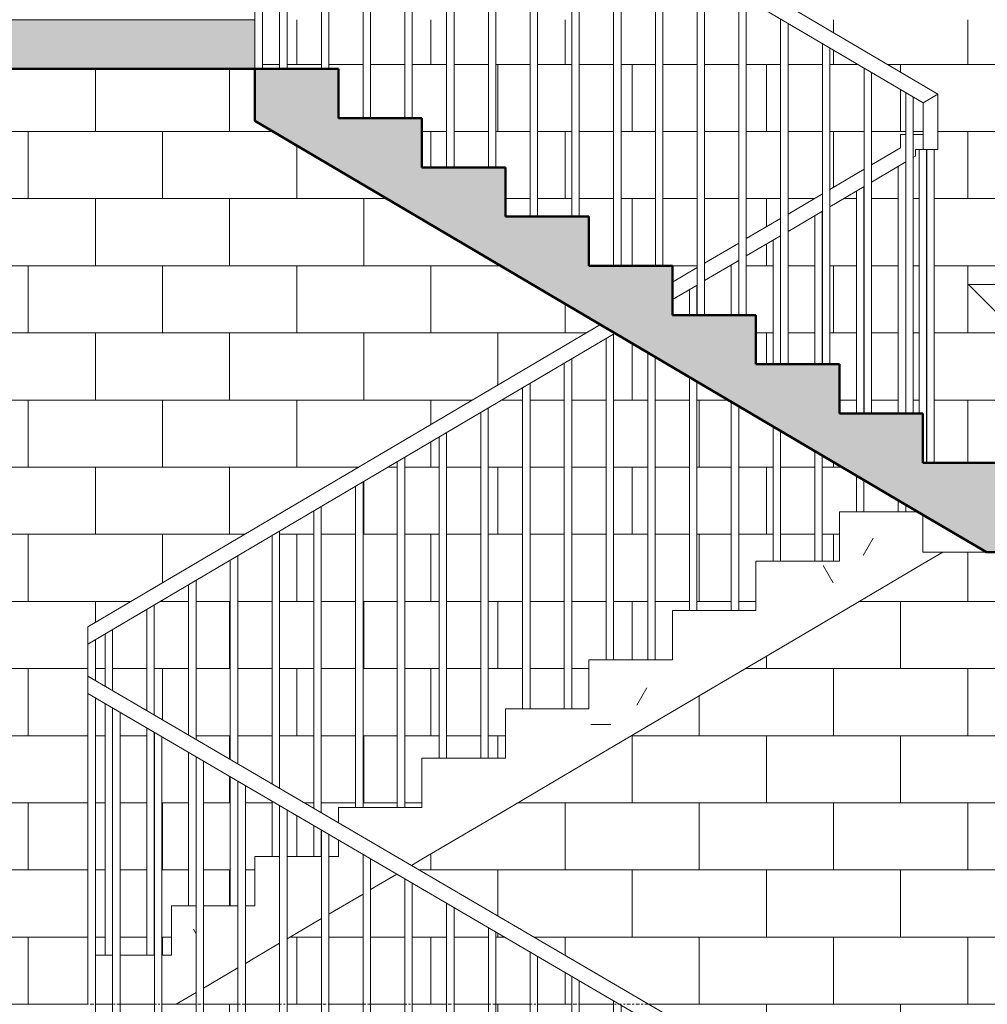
# Model space of a CAD drawing. Header units: millimetres. Extents: x -24014 to 16137, y -12816 to 24416.
# Tile 7 of 15: x -4129 to -884, y 7200 to 10500. Entities that reach past the tile are written whole.
import ezdxf

# ---------------------------------------------------------------- set-up
doc = ezdxf.new("R2010")
doc.units = ezdxf.units.MM
doc.linetypes.add('中心线', pattern=[30, 12, -6, 6, -6])
for name, color, linetype, lineweight in [('A-DETL-GENF', 92, 'Continuous', 13), ('A-DETL-THIN', 151, 'Continuous', 13), ('A-FLOR', 192, 'Continuous', 13), ('A-FLOR-HRAL', 11, 'Continuous', 13), ('A-FLOR-LEVL', 51, 'Continuous', 13), ('A-WALL', 113, 'Continuous', 13), ('A-WALL-PATT', 111, 'Continuous', 13), ('G-ANNO-DIMS', 111, 'Continuous', 13), ('S-STRS', 31, 'Continuous', 13)]:
    doc.layers.add(name, color=color, linetype=linetype, lineweight=lineweight)
pattern_1 = [(0, (-3027.9, 10168.5), (1625.6, 406.4), [67.06, -1152.14, 67.06, -7654.54]), (0, (-3027.9, 10168.5), (1625.6, 406.4), [-1286.26, -1152.14, 67.06, -2371.34, -4064]), (0, (-3027.9, 10168.5), (1625.6, 406.4), [-4876.8, 67.06, -1152.14, 67.06, -2777.74]), (0, (-3027.9, 10168.5), (1625.6, 406.4), [-6163.06, -745.74, 67.06, -1964.94]), (120, (-2418.3, 10371.7), (-1164.753, 1204.61), [67.06, -1152.14, 67.06, -7654.54]), (120, (-2418.3, 10371.7), (-1164.753, 1204.61), [-1286.26, -1152.14, 67.06, -2371.34, -4064]), (120, (-2418.3, 10371.7), (-1164.753, 1204.61), [-4876.8, 67.06, -1152.14, 67.06, -2777.74]), (120, (-2418.3, 10371.7), (-1164.753, 1204.61), [-6163.06, -745.74, 67.06, -1964.94]), (240, (-2215.1, 11184.5), (-460.847, -1611.01), [67.06, -1152.14, 67.06, -7654.54]), (240, (-2215.1, 11184.5), (-460.847, -1611.01), [-1286.26, -1152.14, 67.06, -2371.34, -4064]), (240, (-2215.1, 11184.5), (-460.847, -1611.01), [-4876.8, 67.06, -1152.14, 67.06, -2777.74]), (240, (-2215.1, 11184.5), (-460.847, -1611.01), [-6163.06, -745.74, 67.06, -1964.94])]

# ---------------------------------------------------------------- blocks, each defined once
blk = doc.blocks.new('栏杆扶手 - 25mm-337783-2-2剖面图')
at = {"layer": 'A-FLOR-HRAL'}
for p, q in [((-3817.1, 3436.4), (-3817.1, 4593.6)), ((-3792.1, 4579), (-3792.1, 3436.4))]:
    blk.add_line(p, q, dxfattribs=at)
blk = doc.blocks.new('栏杆扶手 - 25mm-337781-2-2剖面图')
at = {"layer": 'A-FLOR-HRAL'}
for p, q in [((-3677.1, 3436.4), (-3677.1, 4511.8)), ((-3652.1, 4497.2), (-3652.1, 3436.4))]:
    blk.add_line(p, q, dxfattribs=at)
blk = doc.blocks.new('栏杆扶手 - 25mm-337772-2-2剖面图')
at = {"layer": 'A-FLOR-HRAL'}
for p, q in [((-3900, 3600), (-3900, 4642.1)), ((-3875, 4627.5), (-3875, 3436.4))]:
    blk.add_line(p, q, dxfattribs=at)
blk = doc.blocks.new('栏杆扶手 - 栏杆扶手-337837-2-2剖面图')
for name, p in [('栏杆扶手 - 25mm-337772-2-2剖面图', (0, 3600)), ('栏杆扶手 - 25mm-337783-2-2剖面图', (0, 3600)), ('栏杆扶手 - 25mm-337781-2-2剖面图', (0, 3600)), ('栏杆扶手 - 25mm-337783-2-2剖面图', (280, 3436.4)), ('栏杆扶手 - 25mm-337781-2-2剖面图', (280, 3436.4)), ('栏杆扶手 - 25mm-337783-2-2剖面图', (560, 3272.7)), ('栏杆扶手 - 25mm-337781-2-2剖面图', (560, 3272.7)), ('栏杆扶手 - 25mm-337783-2-2剖面图', (840, 3109.1)), ('栏杆扶手 - 25mm-337781-2-2剖面图', (840, 3109.1)), ('栏杆扶手 - 25mm-337783-2-2剖面图', (1120, 2945.5)), ('栏杆扶手 - 25mm-337781-2-2剖面图', (1120, 2945.5)), ('栏杆扶手 - 25mm-337783-2-2剖面图', (1400, 2781.8)), ('栏杆扶手 - 25mm-337781-2-2剖面图', (1400, 2781.8)), ('栏杆扶手 - 25mm-337783-2-2剖面图', (1680, 2618.2))]:
    blk.add_blockref(name, p)
blk = doc.blocks.new('顶部扶栏类型 - 顶部扶栏_内部_-337865-2-2剖面图')
at = {"layer": 'A-FLOR-HRAL'}
for p, q in [((-3900, 8242.1), (-3900, 8300)), ((-1049.6, 6634.2), (-3900, 8300)), ((-3900, 8242.1), (-1099.6, 6605.5))]:
    blk.add_line(p, q, dxfattribs=at)
blk = doc.blocks.new('栏杆扶手 - 25mm-338211-2-2剖面图')
at = {"layer": 'A-FLOR-HRAL'}
for p, q in [((-3257.1, 10335), (-3257.1, 11493.1)), ((-3232.1, 11478.4), (-3232.1, 10335))]:
    blk.add_line(p, q, dxfattribs=at)
blk = doc.blocks.new('栏杆扶手 - 25mm-338209-2-2剖面图')
at = {"layer": 'A-FLOR-HRAL'}
for p, q in [((-3117.1, 10335), (-3117.1, 11410.6)), ((-3092.1, 11395.9), (-3092.1, 10335))]:
    blk.add_line(p, q, dxfattribs=at)
blk = doc.blocks.new('栏杆扶手 - 25mm-338207-2-2剖面图')
at = {"layer": 'A-FLOR-HRAL'}
for p, q in [((-1182.5, 9180), (-1182.5, 10008.3)), ((-1157.5, 9180), (-1157.5, 10023.1)), ((-1182.5, 8850), (-1182.5, 8889.5)), ((-1157.5, 8850), (-1157.5, 8874.8))]:
    blk.add_line(p, q, dxfattribs=at)
blk = doc.blocks.new('栏杆扶手 - 25mm-338205-2-2剖面图')
at = {"layer": 'A-FLOR-HRAL'}
for p, q in [((-1297.5, 9180), (-1297.5, 9940.6)), ((-1322.5, 9180), (-1322.5, 9925.8)), ((-1322.5, 8850), (-1322.5, 8972)), ((-1297.5, 8850), (-1297.5, 8957.3))]:
    blk.add_line(p, q, dxfattribs=at)
blk = doc.blocks.new('栏杆扶手 - 25mm-V26-2-2剖面图')
at = {"layer": 'A-FLOR-HRAL'}
for p, q in [((-1462.5, 9345), (-1462.5, 9843.3)), ((-1437.5, 9345), (-1437.5, 9858.1)), ((-1462.5, 8685), (-1462.5, 9054.5)), ((-1437.5, 8685), (-1437.5, 9039.8))]:
    blk.add_line(p, q, dxfattribs=at)
blk = doc.blocks.new('栏杆扶手 - 25mm-V27-2-2剖面图')
at = {"layer": 'A-FLOR-HRAL'}
for p, q in [((-1577.5, 9345), (-1577.5, 9775.6)), ((-1602.5, 9345), (-1602.5, 9760.8)), ((-1602.5, 8685), (-1602.5, 9137)), ((-1577.5, 8685), (-1577.5, 9122.3))]:
    blk.add_line(p, q, dxfattribs=at)
blk = doc.blocks.new('栏杆扶手 - 25mm-V28-2-2剖面图')
at = {"layer": 'A-FLOR-HRAL'}
for p, q in [((-1742.5, 9510), (-1742.5, 9678.3)), ((-1717.5, 9510), (-1717.5, 9693.1)), ((-1742.5, 8520), (-1742.5, 9219.5)), ((-1717.5, 8520), (-1717.5, 9204.8))]:
    blk.add_line(p, q, dxfattribs=at)
blk = doc.blocks.new('栏杆扶手 - 25mm-V29-2-2剖面图')
at = {"layer": 'A-FLOR-HRAL'}
for p, q in [((-1857.5, 9510), (-1857.5, 9610.6)), ((-1882.5, 9510), (-1882.5, 9595.8)), ((-1882.5, 8520), (-1882.5, 9302)), ((-1857.5, 8520), (-1857.5, 9287.3))]:
    blk.add_line(p, q, dxfattribs=at)
blk = doc.blocks.new('栏杆扶手 - 25mm-V30-2-2剖面图')
at = {"layer": 'A-FLOR-HRAL'}
for p, q in [((-2022.5, 8355), (-2022.5, 9384.5)), ((-1997.5, 8355), (-1997.5, 9369.8))]:
    blk.add_line(p, q, dxfattribs=at)
blk = doc.blocks.new('栏杆扶手 - 25mm-V31-2-2剖面图')
at = {"layer": 'A-FLOR-HRAL'}
for p, q in [((-2137.5, 8355), (-2137.5, 9445.6)), ((-2162.5, 8355), (-2162.5, 9430.8))]:
    blk.add_line(p, q, dxfattribs=at)
blk = doc.blocks.new('栏杆扶手 - 25mm-V32-2-2剖面图')
at = {"layer": 'A-FLOR-HRAL'}
for p, q in [((-2302.5, 8190), (-2302.5, 9348.3)), ((-2277.5, 8190), (-2277.5, 9363.1))]:
    blk.add_line(p, q, dxfattribs=at)
blk = doc.blocks.new('栏杆扶手 - 25mm-V33-2-2剖面图')
at = {"layer": 'A-FLOR-HRAL'}
for p, q in [((-3142.5, 7857.3), (-3142.5, 8853.3)), ((-3117.5, 7842.7), (-3117.5, 8868.1)), ((-3142.5, 7695), (-3142.5, 7799.4)), ((-3117.5, 7695), (-3117.5, 7784.8))]:
    blk.add_line(p, q, dxfattribs=at)
blk = doc.blocks.new('栏杆扶手 - 25mm-V34-2-2剖面图')
at = {"layer": 'A-FLOR-HRAL'}
for p, q in [((-3257.5, 7924.5), (-3257.5, 8785.6)), ((-3282.5, 7939.1), (-3282.5, 8770.8)), ((-3282.5, 7695), (-3282.5, 7881.2)), ((-3257.5, 7695), (-3257.5, 7866.6))]:
    blk.add_line(p, q, dxfattribs=at)
blk = doc.blocks.new('栏杆扶手 - 25mm-V35-2-2剖面图')
at = {"layer": 'A-FLOR-HRAL'}
for p, q in [((-3422.5, 8020.9), (-3422.5, 8688.3)), ((-3397.5, 8006.3), (-3397.5, 8703.1)), ((-3422.5, 7530), (-3422.5, 7963)), ((-3397.5, 7530), (-3397.5, 7948.4))]:
    blk.add_line(p, q, dxfattribs=at)
blk = doc.blocks.new('栏杆扶手 - 25mm-V36-2-2剖面图')
at = {"layer": 'A-FLOR-HRAL'}
for p, q in [((-3537.5, 8088.1), (-3537.5, 8620.6)), ((-3562.5, 8102.8), (-3562.5, 8605.8)), ((-3562.5, 7530), (-3562.5, 8044.8)), ((-3537.5, 7530), (-3537.5, 8030.2))]:
    blk.add_line(p, q, dxfattribs=at)
blk = doc.blocks.new('栏杆扶手 - 25mm-V37-2-2剖面图')
at = {"layer": 'A-FLOR-HRAL'}
for p, q in [((-3702.5, 8184.6), (-3702.5, 8523.3)), ((-3677.5, 8170), (-3677.5, 8538.1)), ((-3702.5, 7365), (-3702.5, 8126.7)), ((-3677.5, 7365), (-3677.5, 8112.1))]:
    blk.add_line(p, q, dxfattribs=at)
blk = doc.blocks.new('栏杆扶手 - 25mm-V38-2-2剖面图')
at = {"layer": 'A-FLOR-HRAL'}
for p, q in [((-3817.5, 8251.8), (-3817.5, 8455.6)), ((-3842.5, 8266.4), (-3842.5, 8440.8)), ((-3842.5, 7365), (-3842.5, 8208.5)), ((-3817.5, 7365), (-3817.5, 8193.9))]:
    blk.add_line(p, q, dxfattribs=at)
blk = doc.blocks.new('栏杆扶手 - 25mm-V14-2-2剖面图')
at = {"layer": 'A-FLOR-HRAL'}
for p, q in [((-1087.1, 1800), (-1087.1, 2850)), ((-1062.1, 2850), (-1062.1, 1800))]:
    blk.add_line(p, q, dxfattribs=at)
blk = doc.blocks.new('栏杆扶手 - 25mm-V39-2-2剖面图')
at = {"layer": 'A-FLOR-HRAL'}
for p, q in [((-1112.5, 9180), (-1112.5, 10065)), ((-1087.5, 9015), (-1087.5, 10065))]:
    blk.add_line(p, q, dxfattribs=at)
blk = doc.blocks.new('栏杆扶手 - 25mm-338198-2-2剖面图')
at = {"layer": 'A-FLOR-HRAL'}
for p, q in [((-3340, 10500), (-3340, 11542)), ((-3315, 11527.2), (-3315, 10335))]:
    blk.add_line(p, q, dxfattribs=at)
blk = doc.blocks.new('栏杆扶手 - 25mm-338196-2-2剖面图')
at = {"layer": 'A-FLOR-HRAL'}
for p, q in [((-3875, 8285.4), (-3875, 8421.7)), ((-3900, 8300), (-3900, 8407))]:
    blk.add_line(p, q, dxfattribs=at)
blk = doc.blocks.new('栏杆扶手 - 栏杆扶手-347544-2-2剖面图')
for name, p in [('栏杆扶手 - 25mm-338198-2-2剖面图', (0, 0)), ('栏杆扶手 - 25mm-338211-2-2剖面图', (0, 0)), ('栏杆扶手 - 25mm-338209-2-2剖面图', (0, 0)), ('栏杆扶手 - 25mm-338211-2-2剖面图', (280, -165)), ('栏杆扶手 - 25mm-338209-2-2剖面图', (280, -165)), ('栏杆扶手 - 25mm-338211-2-2剖面图', (560, -330)), ('栏杆扶手 - 25mm-338209-2-2剖面图', (560, -330)), ('栏杆扶手 - 25mm-338211-2-2剖面图', (840, -495)), ('栏杆扶手 - 25mm-338209-2-2剖面图', (840, -495)), ('栏杆扶手 - 25mm-338211-2-2剖面图', (1120, -660)), ('栏杆扶手 - 25mm-338209-2-2剖面图', (1120, -660)), ('栏杆扶手 - 25mm-338211-2-2剖面图', (1400, -825)), ('栏杆扶手 - 25mm-338209-2-2剖面图', (1400, -825)), ('栏杆扶手 - 25mm-338211-2-2剖面图', (1680, -990)), ('栏杆扶手 - 25mm-338209-2-2剖面图', (1680, -990)), ('栏杆扶手 - 25mm-338211-2-2剖面图', (1960, -1155)), ('栏杆扶手 - 25mm-338209-2-2剖面图', (1960, -1155)), ('栏杆扶手 - 25mm-V39-2-2剖面图', (0, 0)), ('栏杆扶手 - 25mm-V14-2-2剖面图', (0, 7215)), ('栏杆扶手 - 25mm-338207-2-2剖面图', (0, 0)), ('栏杆扶手 - 25mm-338205-2-2剖面图', (0, 0)), ('栏杆扶手 - 25mm-V26-2-2剖面图', (0, 0)), ('栏杆扶手 - 25mm-V27-2-2剖面图', (0, 0)), ('栏杆扶手 - 25mm-V28-2-2剖面图', (0, 0)), ('栏杆扶手 - 25mm-V29-2-2剖面图', (0, 0)), ('栏杆扶手 - 25mm-V31-2-2剖面图', (0, 0)), ('栏杆扶手 - 25mm-V30-2-2剖面图', (0, 0)), ('栏杆扶手 - 25mm-V32-2-2剖面图', (0, 0)), ('栏杆扶手 - 25mm-V31-2-2剖面图', (-280, -165)), ('栏杆扶手 - 25mm-V32-2-2剖面图', (-280, -165)), ('栏杆扶手 - 25mm-V31-2-2剖面图', (-560, -330)), ('栏杆扶手 - 25mm-V32-2-2剖面图', (-560, -330)), ('栏杆扶手 - 25mm-V31-2-2剖面图', (-840, -495)), ('栏杆扶手 - 25mm-V33-2-2剖面图', (0, 0)), ('栏杆扶手 - 25mm-V34-2-2剖面图', (0, 0)), ('栏杆扶手 - 25mm-V35-2-2剖面图', (0, 0)), ('栏杆扶手 - 25mm-V36-2-2剖面图', (0, 0)), ('栏杆扶手 - 25mm-V37-2-2剖面图', (0, 0)), ('栏杆扶手 - 25mm-V38-2-2剖面图', (0, 0)), ('栏杆扶手 - 25mm-338196-2-2剖面图', (0, 0))]:
    blk.add_blockref(name, p)
blk = doc.blocks.new('顶部扶栏类型 - 顶部扶栏_内部_-347576-2-2剖面图')
at = {"layer": 'A-FLOR-HRAL'}
for p, q in [((-3340, 11542), (-3340, 11600)), ((-1049.6, 10250.3), (-3340, 11600)), ((-3340, 11542), (-1099.6, 10221.7)), ((-1099.6, 10221.7), (-1049.6, 10250.3)), ((-1049.6, 10250.3), (-1099.6, 10221.7)), ((-1049.6, 10250.3), (-1049.6, 10065)), ((-1099.6, 10221.7), (-1099.6, 10065)), ((-1174.6, 10115), (-1174.6, 10071)), ((-1157.1, 10115), (-1174.6, 10115)), ((-1099.6, 10115), (-1132.1, 10115)), ((-1174.6, 10071), (-1272.1, 10013.6)), ((-1124.6, 10065), (-1124.6, 10042.5)), ((-1099.6, 10065), (-1124.6, 10065)), ((-1099.6, 10065), (-1049.6, 10065)), ((-1049.6, 10065), (-1099.6, 10065)), ((-1124.6, 10042.5), (-1132.1, 10038)), ((-1157.1, 10023.3), (-1272.1, 9955.5)), ((-1297.1, 9998.9), (-1412.1, 9931.1)), ((-1297.1, 9940.8), (-1412.1, 9873)), ((-1437.1, 9916.4), (-1552.1, 9848.6)), ((-1437.1, 9858.3), (-1552.1, 9790.5)), ((-1577.1, 9833.9), (-1692.1, 9766.1)), ((-1577.1, 9775.8), (-1692.1, 9708)), ((-1717.1, 9751.4), (-1832.1, 9683.6)), ((-1717.1, 9693.3), (-1832.1, 9625.5)), ((-1857.1, 9668.9), (-1940, 9620)), ((-1857.1, 9610.8), (-1940, 9562)), ((-2181.1, 9477.9), (-3900, 8465)), ((-2131.8, 9448.9), (-3900, 8407)), ((-3900, 8407), (-3900, 8465))]:
    blk.add_line(p, q, dxfattribs=at)
blk = doc.blocks.new('高程点 - 高程点-103621-2-2剖面图')
at = {"layer": 'G-ANNO-DIMS'}
for p, q in [((2680.8, 2397.4), (-929, 2397.4)), ((-331.7, 1800), (-929, 2397.4)), ((265.7, 1800), (-929, 1800))]:
    blk.add_line(p, q, dxfattribs=at)

msp = doc.modelspace()

# ---------------------------------------------------------------- hatches: boundary and pattern name
at = {"layer": 'A-DETL-GENF'}
msp.add_hatch(color=7, dxfattribs=at).paths.add_polyline_path([(-6000, 10336.4), (-3340, 10336.4), (-3340, 10500), (-6000, 10500)], flags=0)
at = {"layer": 'A-WALL-PATT'}
h = msp.add_hatch(dxfattribs=at)
h.set_pattern_fill('FP_6', color=256, style=0, pattern_type=2)
h.set_pattern_definition([(0, (-500, 7200), (0, 225), []), (90, (-500, 7200), (-225, 225), [225, -225])])
h.paths.add_polyline_path([(-5700, 7200), (-5600, 7200), (-5600, 9300), (-4600, 9300), (-4600, 7200), (-3900, 7200), (-3900, 8465), (-2181.1, 9477.9), (-3340, 10160.9), (-3340, 10335), (-5700, 10335), (-5700, 7245.4)], flags=0)
h.paths.add_polyline_path([(-3257.1, 7200), (-3257.1, 7404.7), (-3372.1, 7337), (-3372.1, 7200), (-3340, 7200)], flags=0)
h.paths.add_polyline_path([(-3232.1, 7200), (-3117.1, 7200), (-3117.1, 7487.2), (-3232.1, 7419.5), (-3232.1, 7245.4)], flags=0)
h.paths.add_polyline_path([(-3092.1, 7200), (-2977.1, 7200), (-2977.1, 7569.7), (-3092.1, 7502), (-3092.1, 7245.4)], flags=0)
h.paths.add_polyline_path([(-741.8, 7200), (-500, 7200), (-500, 8715), (-1033.6, 8715), (-2814.5, 7665.6), (-2017.8, 7200), (-1049.6, 7200)], flags=0)
h.paths.add_polyline_path([(-3604.5, 7200), (-3537.1, 7200), (-3537.1, 7239.7)], flags=0)
h.paths.add_polyline_path([(-3512.1, 7200), (-3397.1, 7200), (-3397.1, 7322.2), (-3512.1, 7254.5), (-3512.1, 7245.4)], flags=0)
h.paths.add_polyline_path([(-2137.1, 7200), (-2137.1, 7211.8), (-2252.1, 7279), (-2252.1, 7200)], flags=0)
h.paths.add_polyline_path([(-2277.1, 7200), (-2277.1, 7293.6), (-2392.1, 7360.8), (-2392.1, 7200)], flags=0)
h.paths.add_polyline_path([(-2532.1, 7200), (-2417.1, 7200), (-2417.1, 7375.5), (-2532.1, 7442.7), (-2532.1, 7245.4)], flags=0)
h.paths.add_polyline_path([(-2557.1, 7200), (-2557.1, 7457.3), (-2672.1, 7524.5), (-2672.1, 7200)], flags=0)
h.paths.add_polyline_path([(-2812.1, 7200), (-2697.1, 7200), (-2697.1, 7539.1), (-2812.1, 7606.3), (-2812.1, 7245.4)], flags=0)
h.paths.add_polyline_path([(-2837.1, 7200), (-2837.1, 7620.9), (-2863.8, 7636.5), (-2952.1, 7584.5), (-2952.1, 7200)], flags=0)
h.paths.add_polyline_path([(-3620, 7365), (-3620, 7530), (-3562.5, 7530), (-3562.5, 8044.8), (-3652.1, 8097.2), (-3652.1, 7365)], flags=0)
h.paths.add_polyline_path([(-3702.5, 7365), (-3702.5, 8126.7), (-3792.1, 8179), (-3792.1, 7365)], flags=0)
h.paths.add_polyline_path([(-3842.5, 7365), (-3842.5, 8208.5), (-3875, 8227.5), (-3875, 7365)], flags=0)
h.paths.add_polyline_path([(-3397.5, 7530), (-3397.1, 7530), (-3397.5, 7695)], flags=0)
h.paths.add_polyline_path([(-3512.1, 7530), (-3422.5, 7530), (-3422.5, 7963), (-3512.1, 8015.4), (-3512.1, 7695)], flags=0)
h.paths.add_polyline_path([(-3372.1, 7530), (-3340, 7530), (-3340, 7695), (-3282.5, 7695), (-3282.5, 7881.2), (-3372.1, 7933.6), (-3372.1, 7695)], flags=0)
h.paths.add_polyline_path([(-3060, 7695), (-3060, 7751.2), (-3092.1, 7769.9), (-3092.1, 7695)], flags=0)
h.paths.add_polyline_path([(-3232.1, 7695), (-3142.5, 7695), (-3142.5, 7799.4), (-3232.1, 7851.8)], flags=0)
h.paths.add_polyline_path([(-3257.5, 7695), (-3257.1, 7695), (-3257.5, 7860)], flags=0)
h.paths.add_polyline_path([(-3060, 7809.1), (-3060, 7860), (-3002.5, 7860), (-3002.5, 8935.8), (-3117.5, 8868.1), (-3117.5, 7842.7)], flags=0)
h.paths.add_polyline_path([(-3142.5, 7857.3), (-3142.5, 8853.3), (-3257.5, 8785.6), (-3257.1, 7924.3), (-3147.1, 7860)], flags=0)
h.paths.add_polyline_path([(-2862.5, 7860), (-2862.5, 9018.3), (-2977.5, 8950.6), (-2977.5, 7860)], flags=0)
h.paths.add_polyline_path([(-2837.5, 7860), (-2780, 7860), (-2780, 8025), (-2722.5, 8025), (-2722.5, 9100.8), (-2837.5, 9033.1), (-2837.5, 7861.9)], flags=0)
h.paths.add_polyline_path([(-3282.5, 7939.1), (-3282.5, 8770.8), (-3397.5, 8703.1), (-3397.1, 8006.1), (-3372.1, 7991.5)], flags=0)
h.paths.add_polyline_path([(-3422.5, 8020.9), (-3422.5, 8688.3), (-3537.5, 8620.6), (-3537.1, 8087.9), (-3512.1, 8073.3)], flags=0)
h.paths.add_polyline_path([(-2697.5, 8025), (-2582.5, 8025), (-2582.5, 9183.3), (-2697.5, 9115.6), (-2697.5, 8031.4)], flags=0)
h.paths.add_polyline_path([(-2557.5, 8025), (-2500, 8025), (-2500, 8190), (-2442.5, 8190), (-2442.5, 9265.8), (-2557.5, 9198.1), (-2557.5, 8026.9)], flags=0)
h.paths.add_polyline_path([(-3562.5, 8102.8), (-3562.5, 8605.8), (-3677.5, 8538.1), (-3677.1, 8169.7), (-3652.1, 8155.1)], flags=0)
h.paths.add_polyline_path([(-3702.5, 8184.6), (-3702.5, 8523.3), (-3817.5, 8455.6), (-3817.1, 8251.6), (-3792.1, 8236.9)], flags=0)
h.paths.add_polyline_path([(-2277.5, 8190), (-2220, 8190), (-2220, 8355), (-2162.5, 8355), (-2162.5, 9430.8), (-2277.5, 9363.1), (-2277.5, 8191.9)], flags=0)
h.paths.add_polyline_path([(-2302.5, 8190), (-2302.5, 9348.3), (-2417.5, 9280.6), (-2417.5, 8190)], flags=0)
h.paths.add_polyline_path([(-3842.5, 8266.4), (-3842.5, 8440.8), (-3875, 8421.7), (-3875, 8285.4)], flags=0)
h.paths.add_polyline_path([(-2137.5, 8355), (-2022.5, 8355), (-2022.5, 9384.5), (-2131.8, 9448.9), (-2137.5, 9445.6), (-2137.5, 8361.4)], flags=0)
h.paths.add_polyline_path([(-1997.5, 8355), (-1940, 8355), (-1940, 8520), (-1882.5, 8520), (-1882.5, 9302), (-1997.5, 9369.8), (-1997.5, 8356.9)], flags=0)
h.paths.add_polyline_path([(-1660, 8520), (-1660, 8685), (-1602.5, 8685), (-1602.5, 9137), (-1717.5, 9204.8), (-1717.5, 8520)], flags=0)
h.paths.add_polyline_path([(-1742.5, 8520), (-1742.5, 9219.5), (-1857.5, 9287.3), (-1857.5, 8520)], flags=0)
h.paths.add_polyline_path([(-1380, 8685), (-1380, 8850), (-1322.5, 8850), (-1322.5, 8972), (-1437.5, 9039.8), (-1437.5, 8685)], flags=0)
h.paths.add_polyline_path([(-1462.5, 8685), (-1462.5, 9054.5), (-1577.5, 9122.3), (-1577.5, 8685)], flags=0)
h.paths.add_polyline_path([(-1297.5, 8850), (-1182.5, 8850), (-1182.5, 8889.5), (-1297.5, 8957.3)], flags=0)
h.paths.add_polyline_path([(-1124.6, 8850), (-1115.5, 8850), (-1157.5, 8874.8), (-1157.5, 8850)], flags=0)
h.paths.add_polyline_path([(-886.4, 9015), (-500, 9015), (-500, 10500), (-1473.3, 10500), (-1049.6, 10250.3), (-1049.6, 10065), (-1062.1, 10065), (-1062.1, 9015)], flags=0)
h.paths.add_polyline_path([(-1087.5, 9015), (-1087.1, 9015), (-1087.5, 9180)], flags=0)
h.paths.add_polyline_path([(-1124.6, 9180), (-1112.5, 9180), (-1112.5, 10065), (-1124.6, 10065), (-1124.6, 10042.5), (-1132.1, 10038), (-1132.1, 9180)], flags=0)
h.paths.add_polyline_path([(-1182.5, 9180), (-1182.5, 10008.3), (-1272.1, 9955.5), (-1272.1, 9180)], flags=0)
h.paths.add_polyline_path([(-1380, 9180), (-1322.5, 9180), (-1322.5, 9925.8), (-1412.1, 9873), (-1412.1, 9345), (-1380, 9345), (-1380, 9310.6)], flags=0)
h.paths.add_polyline_path([(-1297.5, 9180), (-1297.1, 9180), (-1297.5, 9274.8)], flags=0)
h.paths.add_polyline_path([(-1462.5, 9345), (-1462.5, 9843.3), (-1552.1, 9790.5), (-1552.1, 9345)], flags=0)
h.paths.add_polyline_path([(-1577.5, 9345), (-1577.1, 9345), (-1577.5, 9396.3)], flags=0)
h.paths.add_polyline_path([(-1602.5, 9345), (-1602.5, 9760.8), (-1692.1, 9708), (-1692.1, 9510), (-1660, 9510), (-1660, 9345)], flags=0)
h.paths.add_polyline_path([(-1857.5, 9510), (-1857.1, 9510), (-1857.5, 9517.7)], flags=0)
h.paths.add_polyline_path([(-1882.5, 9510), (-1882.5, 9595.8), (-1940, 9562), (-1940, 9510), (-1885.3, 9510)], flags=0)
h.paths.add_polyline_path([(-1742.5, 9510), (-1742.5, 9678.3), (-1832.1, 9625.5), (-1832.1, 9510)], flags=0)
h.paths.add_polyline_path([(-1940, 9620), (-1857.1, 9668.9), (-1857.1, 10500), (-1972.1, 10500), (-1972.1, 9675), (-1940, 9675)], flags=0)
h.paths.add_polyline_path([(-2220, 9675), (-2137.1, 9675), (-2137.1, 10500), (-2252.1, 10500), (-2252.1, 9840), (-2220, 9840)], flags=0)
h.paths.add_polyline_path([(-2112.1, 9675), (-1997.1, 9675), (-1997.1, 10500), (-2112.1, 10500), (-2112.1, 9840)], flags=0)
h.paths.add_polyline_path([(-1832.1, 9683.6), (-1717.1, 9751.4), (-1717.1, 10500), (-1832.1, 10500), (-1832.1, 10071)], flags=0)
h.paths.add_polyline_path([(-1692.1, 9766.1), (-1577.1, 9833.9), (-1577.1, 10500), (-1692.1, 10500), (-1692.1, 10071)], flags=0)
h.paths.add_polyline_path([(-2500, 9840), (-2417.1, 9840), (-2417.1, 10500), (-2532.1, 10500), (-2532.1, 10005), (-2500, 10005), (-2500, 9914.6)], flags=0)
h.paths.add_polyline_path([(-2392.1, 9840), (-2277.1, 9840), (-2277.1, 10500), (-2392.1, 10500), (-2392.1, 9946.2)], flags=0)
h.paths.add_polyline_path([(-1552.1, 9848.6), (-1437.1, 9916.4), (-1437.1, 10420.6), (-1552.1, 10488.4), (-1552.1, 10071)], flags=0)
h.paths.add_polyline_path([(-1412.1, 9931.1), (-1297.1, 9998.9), (-1297.1, 10338.1), (-1412.1, 10405.9), (-1412.1, 10071)], flags=0)
h.paths.add_polyline_path([(-2780, 10005), (-2697.1, 10005), (-2697.1, 10500), (-2812.1, 10500), (-2812.1, 10170), (-2780, 10168), (-2780, 10071)], flags=0)
h.paths.add_polyline_path([(-2672.1, 10005), (-2557.1, 10005), (-2557.1, 10500), (-2672.1, 10500), (-2672.1, 10071)], flags=0)
h.paths.add_polyline_path([(-1272.1, 10013.6), (-1174.6, 10071), (-1174.6, 10115), (-1157.1, 10115), (-1157.1, 10255.6), (-1272.1, 10323.4), (-1272.1, 10071)], flags=0)
h.paths.add_polyline_path([(-1112.5, 10115), (-1099.6, 10115), (-1099.6, 10221.7), (-1132.1, 10240.9), (-1132.1, 10115), (-1124.6, 10115)], flags=0)
h.paths.add_polyline_path([(-2837.1, 10170), (-2837.1, 10500), (-2952.1, 10500), (-2952.1, 10170)], flags=0)
h.paths.add_polyline_path([(-2977.1, 10170), (-2977.1, 10500), (-3092.1, 10500), (-3092.1, 10335), (-3060, 10335), (-3060, 10170), (-3028.8, 10170)], flags=0)
h.paths.add_polyline_path([(-3315, 10335), (-3257.1, 10335), (-3257.1, 10500), (-3315, 10500)], flags=0)
h.paths.add_polyline_path([(-3117.1, 10335), (-3117.1, 10500), (-3232.1, 10500), (-3232.1, 10335)], flags=0)
h = msp.add_hatch(dxfattribs=at)
h.set_pattern_fill('FP_4', color=256, style=0, pattern_type=2)
h.set_pattern_definition([(0, (-500, 3600), (0, 225), []), (90, (-500, 3600), (-225, 225), [225, -225])])
h.paths.add_polyline_path([(-3060, 3600), (-2977.1, 3600), (-2977.1, 3965.6), (-3092.1, 3898.4), (-3092.1, 3600)], flags=0)
h.paths.add_polyline_path([(-4200, 3600), (-3900, 3600), (-3900, 4863.6), (-2189.8, 5863.1), (-3900, 6862.6), (-3900, 7035), (-5700, 7035), (-5700, 5700), (-4200, 5700), (-4200, 3763.6)], flags=0)
h.paths.add_polyline_path([(-500, 3600), (-500, 5100), (-1036, 5100), (-2810.2, 4063.1), (-2017.8, 3600), (-741.8, 3600)], flags=0)
h.paths.add_polyline_path([(-2392.1, 3600), (-2277.1, 3600), (-2277.1, 3693.6), (-2392.1, 3760.8)], flags=0)
h.paths.add_polyline_path([(-2137.1, 3600), (-2137.1, 3611.8), (-2252.1, 3679), (-2252.1, 3600)], flags=0)
h.paths.add_polyline_path([(-2780, 3600), (-2697.1, 3600), (-2697.1, 3939.1), (-2812.1, 4006.3), (-2812.1, 3600)], flags=0)
h.paths.add_polyline_path([(-2837.1, 3600), (-2837.1, 4020.9), (-2859.8, 4034.2), (-2952.1, 3980.2), (-2952.1, 3600)], flags=0)
h.paths.add_polyline_path([(-3602.7, 3600), (-3537.1, 3600), (-3537.1, 3638.3)], flags=0)
h.paths.add_polyline_path([(-2417.1, 3600), (-2417.1, 3775.5), (-2532.1, 3842.7), (-2532.1, 3600)], flags=0)
h.paths.add_polyline_path([(-3512.1, 3600), (-3397.1, 3600), (-3397.1, 3720.2), (-3512.1, 3653)], flags=0)
h.paths.add_polyline_path([(-3372.1, 3600), (-3257.1, 3600), (-3257.1, 3802), (-3372.1, 3734.8)], flags=0)
h.paths.add_polyline_path([(-2557.1, 3600), (-2557.1, 3857.3), (-2672.1, 3924.5), (-2672.1, 3600)], flags=0)
h.paths.add_polyline_path([(-3117.1, 3600), (-3117.1, 3883.8), (-3232.1, 3816.6), (-3232.1, 3600)], flags=0)
h.paths.add_polyline_path([(-3875, 3763.6), (-3842.5, 3763.6), (-3842.5, 4608.5), (-3875, 4627.5), (-3875, 3917.2)], flags=0)
h.paths.add_polyline_path([(-3817.5, 3763.6), (-3817.1, 3763.6), (-3817.5, 3917.2)], flags=0)
h.paths.add_polyline_path([(-3792.1, 3763.6), (-3702.5, 3763.6), (-3702.5, 4526.7), (-3792.1, 4579), (-3792.1, 3917.2)], flags=0)
h.paths.add_polyline_path([(-3677.5, 3763.6), (-3677.1, 3763.6), (-3677.5, 3917.2)], flags=0)
h.paths.add_polyline_path([(-3620, 3763.6), (-3620, 3927.3), (-3562.5, 3927.3), (-3562.5, 4444.8), (-3652.1, 4497.2), (-3652.1, 3763.6)], flags=0)
h.paths.add_polyline_path([(-3397.5, 3927.3), (-3397.1, 3927.3), (-3397.5, 4090.9)], flags=0)
h.paths.add_polyline_path([(-3372.1, 3927.3), (-3340, 3927.3), (-3340, 4090.9), (-3282.5, 4090.9), (-3282.5, 4281.2), (-3372.1, 4333.6), (-3372.1, 4090.9)], flags=0)
h.paths.add_polyline_path([(-3422.5, 3927.3), (-3422.5, 4363), (-3512.1, 4415.4), (-3512.1, 3927.3)], flags=0)
h.paths.add_polyline_path([(-3257.5, 4090.9), (-3257.1, 4090.9), (-3257.5, 4254.5)], flags=0)
h.paths.add_polyline_path([(-3060, 4090.9), (-3060, 4151.2), (-3092.1, 4169.9), (-3092.1, 4090.9)], flags=0)
h.paths.add_polyline_path([(-3232.1, 4090.9), (-3142.5, 4090.9), (-3142.5, 4199.4), (-3232.1, 4251.8)], flags=0)
h.paths.add_polyline_path([(-3060, 4209.1), (-3060, 4254.5), (-3002.5, 4254.5), (-3002.5, 5330.2), (-3117.5, 5263), (-3117.5, 4242.7)], flags=0)
h.paths.add_polyline_path([(-2780, 4254.5), (-2780, 4418.2), (-2722.5, 4418.2), (-2722.5, 5493.9), (-2837.5, 5426.7), (-2837.5, 4254.5)], flags=0)
h.paths.add_polyline_path([(-2977.5, 4254.5), (-2862.5, 4254.5), (-2862.5, 5412.1), (-2977.5, 5344.8), (-2977.5, 4322.8)], flags=0)
h.paths.add_polyline_path([(-3142.5, 4257.3), (-3142.5, 5248.4), (-3257.5, 5181.2), (-3257.5, 4324.5), (-3232.1, 4309.7)], flags=0)
h.paths.add_polyline_path([(-3282.5, 4339.1), (-3282.5, 5166.6), (-3397.5, 5099.4), (-3397.1, 4406.1), (-3372.1, 4391.5)], flags=0)
h.paths.add_polyline_path([(-2697.5, 4418.2), (-2582.5, 4418.2), (-2582.5, 5575.7), (-2697.5, 5508.5), (-2697.5, 4425.3)], flags=0)
h.paths.add_polyline_path([(-2557.5, 4418.2), (-2500, 4418.2), (-2500, 4581.8), (-2442.5, 4581.8), (-2442.5, 5657.5), (-2557.5, 5590.3), (-2557.5, 4420.3)], flags=0)
h.paths.add_polyline_path([(-3422.5, 4420.9), (-3422.5, 5084.8), (-3537.5, 5017.6), (-3537.1, 4487.9), (-3512.1, 4473.3)], flags=0)
h.paths.add_polyline_path([(-3562.5, 4502.8), (-3562.5, 5003), (-3677.5, 4935.8), (-3677.1, 4569.7), (-3652.1, 4555.1)], flags=0)
h.paths.add_polyline_path([(-2229.9, 4581.8), (-2220, 4581.8), (-2220, 4745.5), (-2162.5, 4745.5), (-2162.5, 5821.1), (-2277.5, 5753.9), (-2277.5, 4581.8)], flags=0)
h.paths.add_polyline_path([(-2302.5, 4581.8), (-2302.5, 5739.3), (-2417.5, 5672.1), (-2417.5, 4581.8)], flags=0)
h.paths.add_polyline_path([(-3702.5, 4584.6), (-3702.5, 4921.1), (-3817.5, 4853.9), (-3817.1, 4651.6), (-3792.1, 4636.9)], flags=0)
h.paths.add_polyline_path([(-3842.5, 4666.4), (-3842.5, 4839.3), (-3875, 4820.3), (-3875, 4685.4)], flags=0)
h.paths.add_polyline_path([(-2137.5, 4745.5), (-2022.5, 4745.5), (-2022.5, 5765.4), (-2137.5, 5832.6), (-2137.5, 4752.6)], flags=0)
h.paths.add_polyline_path([(-1997.5, 4745.5), (-1940, 4745.5), (-1940, 4909.1), (-1882.5, 4909.1), (-1882.5, 5683.6), (-1997.5, 5750.8), (-1997.5, 4747.5)], flags=0)
h.paths.add_polyline_path([(-1857.5, 4909.1), (-1742.5, 4909.1), (-1742.5, 5601.7), (-1857.5, 5669), (-1857.5, 4916.2)], flags=0)
h.paths.add_polyline_path([(-1717.5, 4909.1), (-1660, 4909.1), (-1660, 5072.7), (-1602.5, 5072.7), (-1602.5, 5519.9), (-1717.5, 5587.1), (-1717.5, 4911.2)], flags=0)
h.paths.add_polyline_path([(-1380, 5072.7), (-1380, 5236.4), (-1322.5, 5236.4), (-1322.5, 5356.3), (-1437.5, 5423.5), (-1437.5, 5072.7)], flags=0)
h.paths.add_polyline_path([(-1462.5, 5072.7), (-1462.5, 5438.1), (-1577.5, 5505.3), (-1577.5, 5072.7)], flags=0)
h.paths.add_polyline_path([(-1297.5, 5236.4), (-1182.5, 5236.4), (-1182.5, 5274.5), (-1297.5, 5341.7)], flags=0)
h.paths.add_polyline_path([(-1157.5, 5236.4), (-1117.3, 5236.4), (-1157.5, 5259.9)], flags=0)
h.paths.add_polyline_path([(-884, 5400), (-500, 5400), (-500, 7200), (-2017.8, 7200), (-1049.6, 6634.2), (-1049.6, 6450), (-1062.1, 6450), (-1062.1, 5400)], flags=0)
h.paths.add_polyline_path([(-1112.5, 5563.6), (-1112.5, 6450), (-1124.6, 6450), (-1124.6, 6427.7), (-1132.1, 6423.3), (-1132.1, 5563.6)], flags=0)
h.paths.add_polyline_path([(-1157.5, 5563.6), (-1157.1, 5563.6), (-1157.5, 5600.2)], flags=0)
h.paths.add_polyline_path([(-1182.5, 5563.6), (-1182.5, 6393.9), (-1272.1, 6341.5), (-1272.1, 5563.6)], flags=0)
h.paths.add_polyline_path([(-1380, 5563.6), (-1322.5, 5563.6), (-1322.5, 6312.1), (-1412.1, 6259.7), (-1412.1, 5727.3), (-1380, 5727.3), (-1380, 5702.6)], flags=0)
h.paths.add_polyline_path([(-1437.5, 5727.3), (-1437.1, 5728.9), (-1437.5, 5729.1)], flags=0)
h.paths.add_polyline_path([(-1462.5, 5727.3), (-1462.5, 6230.2), (-1552.1, 6177.9), (-1552.1, 5727.3)], flags=0)
h.paths.add_polyline_path([(-1602.5, 5727.3), (-1602.5, 6148.4), (-1692.1, 6096.1), (-1692.1, 5890.9), (-1660, 5890.9), (-1660, 5727.3)], flags=0)
h.paths.add_polyline_path([(-1577.5, 5727.3), (-1577.1, 5727.3), (-1577.5, 5784.1)], flags=0)
h.paths.add_polyline_path([(-1742.5, 5890.9), (-1742.5, 6066.6), (-1832.1, 6014.2), (-1832.1, 5890.9), (-1789, 5890.9)], flags=0)
h.paths.add_polyline_path([(-1882.5, 5890.9), (-1882.5, 5984.8), (-1940, 5951.2), (-1940, 5890.9)], flags=0)
h.paths.add_polyline_path([(-1940, 6009.1), (-1857.1, 6057.5), (-1857.1, 7048.2), (-1972.1, 7115.4), (-1972.1, 6054.5), (-1940, 6054.5)], flags=0)
h.paths.add_polyline_path([(-2144.5, 6054.5), (-2137.1, 6054.5), (-2137.1, 7200), (-2252.1, 7200), (-2252.1, 6218.2), (-2220, 6218.2), (-2220, 6054.5)], flags=0)
h.paths.add_polyline_path([(-2112.1, 6054.5), (-1997.1, 6054.5), (-1997.1, 7130), (-2112.1, 7197.2), (-2112.1, 6218.2)], flags=0)
h.paths.add_polyline_path([(-1832.1, 6072.1), (-1717.1, 6139.4), (-1717.1, 6966.4), (-1832.1, 7033.6), (-1832.1, 6218.2)], flags=0)
h.paths.add_polyline_path([(-1692.1, 6154), (-1577.1, 6221.2), (-1577.1, 6884.5), (-1692.1, 6951.8), (-1692.1, 6218.2)], flags=0)
h.paths.add_polyline_path([(-2500, 6218.2), (-2417.1, 6218.2), (-2417.1, 7200), (-2532.1, 7200), (-2532.1, 6381.8), (-2500, 6381.8)], flags=0)
h.paths.add_polyline_path([(-2392.1, 6218.2), (-2277.1, 6218.2), (-2277.1, 7200), (-2392.1, 7200), (-2392.1, 6381.8)], flags=0)
h.paths.add_polyline_path([(-1552.1, 6235.8), (-1437.1, 6303), (-1437.1, 6802.7), (-1552.1, 6869.9), (-1552.1, 6456.4)], flags=0)
h.paths.add_polyline_path([(-1412.1, 6317.6), (-1297.1, 6384.8), (-1297.1, 6720.9), (-1412.1, 6788.1), (-1412.1, 6456.4)], flags=0)
h.paths.add_polyline_path([(-2672.1, 6381.8), (-2557.1, 6381.8), (-2557.1, 7200), (-2672.1, 7200), (-2672.1, 6456.4)], flags=0)
h.paths.add_polyline_path([(-2697.1, 6381.8), (-2697.1, 7200), (-2812.1, 7200), (-2812.1, 6545.5), (-2780, 6545.5), (-2780, 6381.8)], flags=0)
h.paths.add_polyline_path([(-1272.1, 6399.4), (-1174.6, 6456.4), (-1174.6, 6500), (-1157.1, 6500), (-1157.1, 6639.1), (-1272.1, 6706.3), (-1272.1, 6456.4)], flags=0)
h.paths.add_polyline_path([(-1099.6, 6500), (-1100, 6605.7), (-1132.1, 6624.5), (-1132.1, 6500), (-1100, 6500)], flags=0)
h.paths.add_polyline_path([(-2837.1, 6545.5), (-2837.1, 7200), (-2952.1, 7200), (-2952.1, 6545.5)], flags=0)
h.paths.add_polyline_path([(-3028.8, 6545.5), (-2977.1, 6545.5), (-2977.1, 7200), (-3092.1, 7200), (-3092.1, 6709.1), (-3060, 6709.1), (-3060, 6545.5)], flags=0)
h.paths.add_polyline_path([(-3340, 6709.1), (-3257.1, 6709.1), (-3257.1, 7200), (-3372.1, 7200), (-3372.1, 6872.7), (-3340, 6872.7), (-3340, 6862.6)], flags=0)
h.paths.add_polyline_path([(-3232.1, 6709.1), (-3117.1, 6709.1), (-3117.1, 7200), (-3232.1, 7200), (-3232.1, 6862.6)], flags=0)
h.paths.add_polyline_path([(-3397.1, 6872.7), (-3397.1, 7200), (-3512.1, 7200), (-3512.1, 6872.7)], flags=0)
h.paths.add_polyline_path([(-3537.1, 6872.7), (-3537.1, 7200), (-3652.1, 7200), (-3652.1, 7036.4), (-3620, 7035), (-3620, 6872.7)], flags=0)
h.paths.add_polyline_path([(-3677.1, 7036.4), (-3677.1, 7200), (-3792.1, 7200), (-3792.1, 7036.4)], flags=0)
h.paths.add_polyline_path([(-3875, 7036.4), (-3817.1, 7036.4), (-3817.1, 7200), (-3875, 7200)], flags=0)
at = {"layer": 'S-STRS'}
for points in [[(-1100, 8840.9), (-1100, 9180), (-1380, 9180), (-1380, 9345), (-1660, 9345), (-1660, 9510), (-1940, 9510), (-1940, 9675), (-2220, 9675), (-2220, 9840), (-2500, 9840), (-2500, 10005), (-2780, 10005), (-2780, 10170), (-3060, 10170), (-3060, 10335), (-3340, 10335), (-3340, 10160.9), (-1885.3, 9303.7)], [(-137.9, 8715), (-100, 8715), (-100, 9015), (-1100, 9015), (-1100, 8840.9), (-886.4, 8715), (-741.8, 8715)]]:
    msp.add_hatch(color=256, dxfattribs=at).paths.add_polyline_path(points, flags=0)
h = msp.add_hatch(dxfattribs=at)
h.set_pattern_fill('FP_1', color=256, style=0, pattern_type=2)
h.set_pattern_definition(pattern_1)
h.paths.add_polyline_path([(-1380, 8510.9), (-1100, 8675.9), (-1100, 8840.9), (-1115.5, 8850), (-1380, 8850), (-1380, 8685)], flags=0)
h = msp.add_hatch(dxfattribs=at)
h.set_pattern_fill('FP_1', color=256, style=0, pattern_type=2)
h.set_pattern_definition(pattern_1)
h.paths.add_polyline_path([(-1660, 8345.9), (-1380, 8510.9), (-1380, 8685), (-1660, 8685), (-1660, 8520)], flags=0)
h = msp.add_hatch(dxfattribs=at)
h.set_pattern_fill('FP_1', color=256, style=0, pattern_type=2)
h.set_pattern_definition(pattern_1)
h.paths.add_polyline_path([(-2220, 8015.9), (-1940, 8180.9), (-1940, 8355), (-2220, 8355), (-2220, 8190)], flags=0)
h = msp.add_hatch(dxfattribs=at)
h.set_pattern_fill('FP_1', color=256, style=0, pattern_type=2)
h.set_pattern_definition(pattern_1)
h.paths.add_polyline_path([(-3604.5, 7200), (-3537.1, 7239.7), (-3537.1, 7530), (-3620, 7530), (-3620, 7200)], flags=0)
h.paths.add_polyline_path([(-3512.1, 7254.5), (-3397.1, 7322.2), (-3397.1, 7530), (-3512.1, 7530), (-3512.1, 7361.5)], flags=0)
h.paths.add_polyline_path([(-3372.1, 7337), (-3340, 7355.9), (-3340, 7530), (-3372.1, 7530), (-3372.1, 7356.9)], flags=0)

# ---------------------------------------------------------------- linework, layer by layer
at = {"layer": 'A-DETL-THIN'}
for p, q in [((-3340, 10500), (-6000, 10500)), ((-3340, 10336.4), (-3340, 10500)), ((-6000, 10336.4), (-3340, 10336.4))]:
    msp.add_line(p, q, dxfattribs=at)
at = {"layer": 'A-FLOR', "lineweight": 50}
msp.add_line((-6000, 10335), (-3340, 10335), dxfattribs=at)
at = {"layer": 'A-FLOR-LEVL', "linetype": '中心线'}
msp.add_line((-20182.5, 7200), (12829.2, 7200), dxfattribs=at)
at = {"layer": 'A-WALL'}
for p, q in [((-3537.1, 7200), (-3604.5, 7200)), ((-3397.1, 7200), (-3512.1, 7200)), ((-3257.1, 7200), (-3372.1, 7200)), ((-3117.1, 7200), (-3232.1, 7200)), ((-2977.1, 7200), (-3092.1, 7200)), ((-2837.1, 7200), (-2952.1, 7200)), ((-2697.1, 7200), (-2812.1, 7200)), ((-2557.1, 7200), (-2672.1, 7200)), ((-2417.1, 7200), (-2532.1, 7200)), ((-2277.1, 7200), (-2392.1, 7200)), ((-2137.1, 7200), (-2252.1, 7200)), ((-500, 7200), (-2017.8, 7200))]:
    msp.add_line(p, q, dxfattribs=at)
at = {"layer": 'S-STRS', "lineweight": 50}
for p, q in [((-3060, 10335), (-3340, 10335)), ((-3340, 10335), (-3340, 10160.9)), ((-3060, 10170), (-3060, 10335)), ((-2780, 10170), (-3060, 10170)), ((-2780, 10005), (-2780, 10170)), ((-3340, 10160.9), (-1100, 8840.9)), ((-2500, 10005), (-2780, 10005)), ((-2500, 9840), (-2500, 10005)), ((-2220, 9840), (-2500, 9840)), ((-2220, 9675), (-2220, 9840)), ((-1940, 9675), (-2220, 9675)), ((-1940, 9510), (-1940, 9675)), ((-1660, 9510), (-1940, 9510)), ((-1660, 9345), (-1660, 9510)), ((-1380, 9345), (-1660, 9345)), ((-1380, 9180), (-1380, 9345)), ((-1100, 9180), (-1380, 9180)), ((-1100, 9015), (-1100, 9180)), ((-137.9, 9015), (-1100, 9015)), ((-1100, 8840.9), (-886.4, 8715)), ((-886.4, 8715), (-100, 8715))]:
    msp.add_line(p, q, dxfattribs=at)
at = {"layer": 'S-STRS'}
for p, q in [((-1380, 8850), (-1115.5, 8850)), ((-1380, 8685), (-1380, 8850)), ((-1100, 8715), (-1100, 8840.9)), ((-1033.6, 8715), (-1100, 8675.9)), ((-886.4, 8715), (-1100, 8715)), ((-1660, 8685), (-1380, 8685)), ((-1660, 8520), (-1660, 8685)), ((-1380, 8510.9), (-1100, 8675.9)), ((-1940, 8520), (-1660, 8520)), ((-1940, 8355), (-1940, 8520)), ((-1660, 8345.9), (-1380, 8510.9)), ((-2220, 8355), (-1940, 8355)), ((-2220, 8190), (-2220, 8355)), ((-1940, 8180.9), (-1660, 8345.9)), ((-2500, 8190), (-2220, 8190)), ((-2500, 8025), (-2500, 8190)), ((-2220, 8015.9), (-1940, 8180.9)), ((-2780, 8025), (-2500, 8025)), ((-2780, 7860), (-2780, 8025)), ((-2500, 7850.9), (-2220, 8015.9)), ((-3060, 7860), (-2780, 7860)), ((-3060, 7809.1), (-3060, 7860)), ((-2780, 7685.9), (-2500, 7850.9)), ((-3060, 7695), (-3060, 7751.2)), ((-3340, 7695), (-3257.1, 7695)), ((-3340, 7530), (-3340, 7695)), ((-3232.1, 7695), (-3117.1, 7695)), ((-3092.1, 7695), (-3060, 7695)), ((-2814.5, 7665.6), (-2780, 7685.9)), ((-2952.1, 7584.5), (-2863.8, 7636.5)), ((-3060, 7520.9), (-2977.1, 7569.7)), ((-3620, 7530), (-3537.1, 7530)), ((-3620, 7365), (-3620, 7530)), ((-3512.1, 7530), (-3397.1, 7530)), ((-3372.1, 7530), (-3340, 7530)), ((-3092.1, 7502), (-3060, 7520.9)), ((-3232.1, 7419.5), (-3117.1, 7487.2)), ((-3340, 7355.9), (-3257.1, 7404.7)), ((-3875, 7365), (-3817.1, 7365)), ((-3792.1, 7365), (-3677.1, 7365)), ((-3652.1, 7365), (-3620, 7365)), ((-3372.1, 7337), (-3340, 7355.9)), ((-3512.1, 7254.5), (-3397.1, 7322.2)), ((-3604.5, 7200), (-3537.1, 7239.7)), ((-3875, 7200), (-3817.1, 7200)), ((-3792.1, 7200), (-3677.1, 7200)), ((-3652.1, 7200), (-3620, 7200)), ((-3620, 7200), (-3604.5, 7200))]:
    msp.add_line(p, q, dxfattribs=at)

# ---------------------------------------------------------------- block references
at = {"layer": 'A-FLOR-HRAL'}
for name in ['顶部扶栏类型 - 顶部扶栏_内部_-347576-2-2剖面图', '栏杆扶手 - 栏杆扶手-347544-2-2剖面图', '顶部扶栏类型 - 顶部扶栏_内部_-337865-2-2剖面图', '栏杆扶手 - 栏杆扶手-337837-2-2剖面图']:
    msp.add_blockref(name, (0, 0), dxfattribs=at)
at = {"layer": 'G-ANNO-DIMS'}
msp.add_blockref('高程点 - 高程点-103621-2-2剖面图', (-18.2, 7215), dxfattribs=at)

doc.saveas('drawing.dxf')
